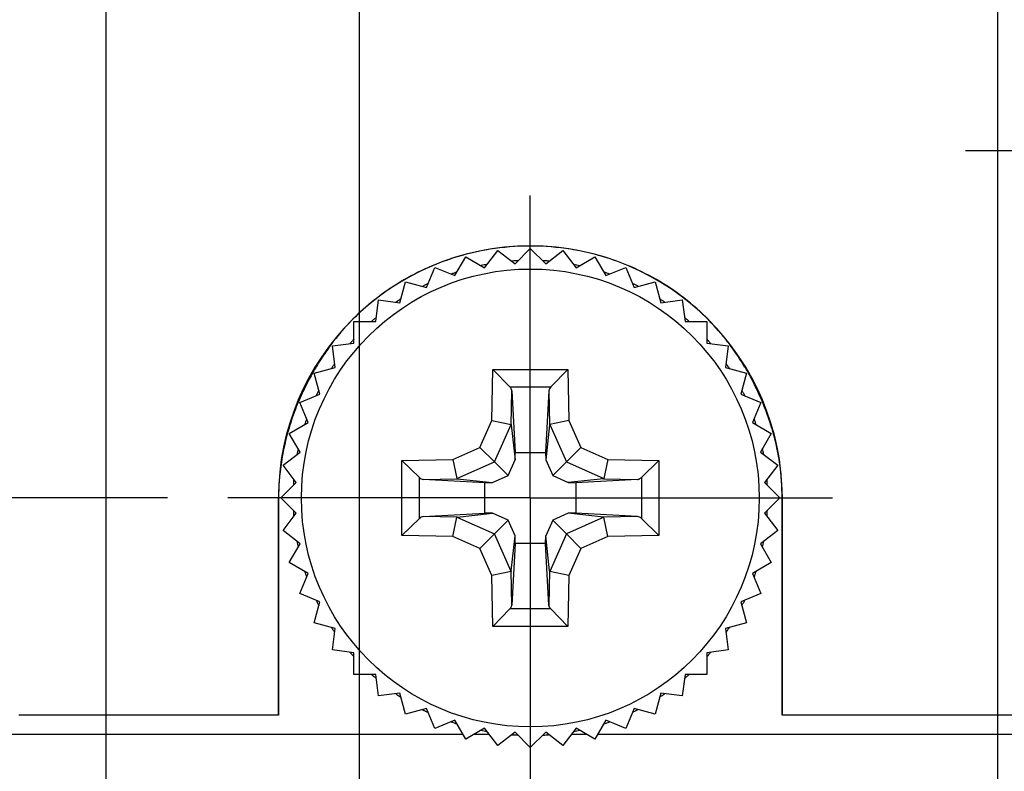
# Model space of a CAD drawing. Header units: inches. Extents: x 0 to 34, y 0 to 22.
# Tile 4 of 29: x 10.7 to 11.7, y 6 to 6.8. Entities that reach past the tile are written whole.
import ezdxf

# ---------------------------------------------------------------- set-up
doc = ezdxf.new("R2010")
doc.units = ezdxf.units.IN
doc.header["$LTSCALE"] = 1.87
doc.header["$MEASUREMENT"] = 0
doc.linetypes.add('CENTER', pattern=[0.6, 0.375, -0.075, 0.075, -0.075])
doc.layers.get('0').update_dxf_attribs({"linetype": 'CONTINUOUS'})
doc.layers.add('02___PRT_ALL_AXES', color=7, linetype='CONTINUOUS')
doc.layers.add('DIMENSIONS', color=7, linetype='CONTINUOUS')
doc.styles.get("Standard").update_dxf_attribs({"font": 'txt', "width": 0.8})
doc.dimstyles.new('DIMSTYLE_2', dxfattribs={"dimtxt": 0.125, "dimasz": 0.18, "dimexe": 0.18, "dimexo": 0.0625, "dimgap": 0.09, "dimtad": 0, "dimtih": 1, "dimtoh": 1, "dimdec": 3, "dimlfac": 0.5, "dimzin": 4, "dimdsep": 46, "dimtxsty": 'STANDARD', "dimblk": '_FILLED', "dimblk1": '_FILLED', "dimblk2": '_FILLED', "dimcen": 0.09, "dimadec": 0, "dimazin": 0, "dimtp": 0.01, "dimtm": 0.01, "dimtfac": 1, "dimtdec": 3, "dimtofl": 0, "dimtmove": 0, "dimatfit": 3, "dimldrblk": '_FILLED', "dimfxl": 1, "dimtolj": 1, "dimtzin": 4, "dimarcsym": 0})

# ---------------------------------------------------------------- blocks, each defined once
blk = doc.blocks.new('*D4')
at = {"layer": 'DIMENSIONS', "color": 2, "linetype": 'CONTINUOUS'}
blk.add_line((12.245, 16.1842), (12.8667, 16.1842), dxfattribs=at)
at = {"layer": 'DIMENSIONS', "color": 2, "linetype": 'CONTINUOUS', "insert": (12.9292, 16.2467), "char_height": 0.125, "width": 1.425, "attachment_point": 1, "line_spacing_factor": 0.9}
blk.add_mtext('4.942{\\Ftxt.shx;\\W1.000000;\\H0.125000; }[125.53]', dxfattribs=at)
blk = doc.blocks.new('_FILLED')
at = {"color": 0, "linetype": 'BYBLOCK'}
blk.add_solid([(0, 0), (-1, 0.1736), (-1, -0.1736)], dxfattribs=at)
blk = doc.blocks.new('*D6')
at = {"layer": 'DIMENSIONS', "color": 2, "linetype": 'CONTINUOUS'}
blk.add_line((10.8167, 6.3002), (9.83, 6.3002), dxfattribs=at)
at = {"layer": 'DIMENSIONS', "color": 2, "linetype": 'CONTINUOUS', "insert": (9.7675, 6.3627), "char_height": 0.125, "width": 0.825, "attachment_point": 3, "line_spacing_factor": 0.9}
blk.add_mtext('.000{\\Ftxt.shx;\\W1.000000;\\H0.125000; }[0]', dxfattribs=at)
blk = doc.blocks.new('*D16')
at = {"layer": 'DIMENSIONS', "color": 2, "linetype": 'CONTINUOUS'}
blk.add_line((10.6032, 5.9937), (10.6032, 5.3553), dxfattribs=at)
at = {"layer": 'DIMENSIONS', "color": 2, "linetype": 'CONTINUOUS', "insert": (10.5407, 5.2928), "char_height": 0.125, "width": 1.225, "attachment_point": 3, "rotation": 90, "line_spacing_factor": 0.9}
blk.add_mtext('-.294{\\Ftxt.shx;\\W1.000000;\\H0.125000; }[7.47]', dxfattribs=at)
blk = doc.blocks.new('*D17')
at = {"layer": 'DIMENSIONS', "color": 2, "linetype": 'CONTINUOUS'}
for p, q in [((10.7532, 7.5497), (10.7532, 5.6823)), ((10.7532, 5.6823), (10.8213, 5.5025)), ((10.8213, 5.5025), (10.8213, 5.3553))]:
    blk.add_line(p, q, dxfattribs=at)
at = {"layer": 'DIMENSIONS', "color": 2, "linetype": 'CONTINUOUS', "insert": (10.7588, 5.2928), "char_height": 0.125, "width": 1.225, "attachment_point": 3, "rotation": 90, "line_spacing_factor": 0.9}
blk.add_mtext('-.219{\\Ftxt.shx;\\W1.000000;\\H0.125000; }[5.56]', dxfattribs=at)
blk = doc.blocks.new('*D18')
at = {"layer": 'DIMENSIONS', "color": 2, "linetype": 'CONTINUOUS'}
blk.add_line((11.6732, 7.5797), (11.6732, 5.3553), dxfattribs=at)
at = {"layer": 'DIMENSIONS', "color": 2, "linetype": 'CONTINUOUS', "insert": (11.6107, 5.2928), "char_height": 0.125, "width": 1.125, "attachment_point": 3, "rotation": 90, "line_spacing_factor": 0.9}
blk.add_mtext('.241{\\Ftxt.shx;\\W1.000000;\\H0.125000; }[6.12]', dxfattribs=at)
blk = doc.blocks.new('*D19')
at = {"layer": 'DIMENSIONS', "color": 2, "linetype": 'CONTINUOUS'}
blk.add_line((11.8952, 6.3407), (11.8952, 5.3553), dxfattribs=at)
at = {"layer": 'DIMENSIONS', "color": 2, "linetype": 'CONTINUOUS', "insert": (11.8327, 5.2928), "char_height": 0.125, "width": 1.125, "attachment_point": 3, "rotation": 90, "line_spacing_factor": 0.9}
blk.add_mtext('.352{\\Ftxt.shx;\\W1.000000;\\H0.125000; }[8.94]', dxfattribs=at)
blk = doc.blocks.new('*D20')
at = {"layer": 'DIMENSIONS', "color": 2, "linetype": 'CONTINUOUS'}
blk.add_line((10.6947, 7.6422), (9.83, 7.6422), dxfattribs=at)
at = {"layer": 'DIMENSIONS', "color": 2, "linetype": 'CONTINUOUS', "insert": (9.7675, 7.7047), "char_height": 0.125, "width": 1.225, "attachment_point": 3, "line_spacing_factor": 0.9}
blk.add_mtext('.671{\\Ftxt.shx;\\W1.000000;\\H0.125000; }[17.04]', dxfattribs=at)
blk = doc.blocks.new('*D21')
at = {"layer": 'DIMENSIONS', "color": 2, "linetype": 'CONTINUOUS'}
blk.add_line((10.6947, 14.5962), (9.83, 14.5962), dxfattribs=at)
at = {"layer": 'DIMENSIONS', "color": 2, "linetype": 'CONTINUOUS', "insert": (9.7675, 14.6587), "char_height": 0.125, "width": 1.425, "attachment_point": 3, "line_spacing_factor": 0.9}
blk.add_mtext('4.148{\\Ftxt.shx;\\W1.000000;\\H0.125000; }[105.36]', dxfattribs=at)
blk = doc.blocks.new('*D29')
at = {"layer": 'DIMENSIONS', "color": 2, "linetype": 'CONTINUOUS'}
blk.add_line((10.9283, 8.0202), (9.83, 8.0202), dxfattribs=at)
at = {"layer": 'DIMENSIONS', "color": 2, "linetype": 'CONTINUOUS', "insert": (9.7675, 8.0827), "char_height": 0.125, "width": 2.025, "attachment_point": 3, "line_spacing_factor": 0.9}
blk.add_mtext('PIN 1-A .860{\\Ftxt.shx;\\W1.000000;\\H0.125000; }[21.84]', dxfattribs=at)
blk = doc.blocks.new('*D30')
at = {"layer": 'DIMENSIONS', "color": 2, "linetype": 'CONTINUOUS'}
blk.add_line((11.0144, 7.931), (11.0144, 5.3553), dxfattribs=at)
at = {"layer": 'DIMENSIONS', "color": 2, "linetype": 'CONTINUOUS', "insert": (10.9519, 5.2928), "char_height": 0.125, "width": 1.925, "attachment_point": 3, "rotation": 90, "line_spacing_factor": 0.9}
blk.add_mtext('PIN 1-A .088{\\Ftxt.shx;\\W1.000000;\\H0.125000; }[2.25]', dxfattribs=at)

msp = doc.modelspace()

# ---------------------------------------------------------------- linework, layer by layer
at = {"color": 7, "linetype": 'CONTINUOUS'}
for p, q in [((11.144, 6.5378), (11.1576, 6.5555)), ((11.1576, 6.5555), (11.1754, 6.5419)), ((11.1754, 6.5419), (11.1912, 6.5577)), ((11.1912, 6.5577), (11.2071, 6.5419)), ((11.2071, 6.5419), (11.2249, 6.5555)), ((11.2249, 6.5555), (11.2385, 6.5378)), ((11.1134, 6.5296), (11.1246, 6.549)), ((11.1246, 6.549), (11.144, 6.5378)), ((11.2385, 6.5378), (11.2579, 6.549)), ((11.2579, 6.549), (11.2691, 6.5296)), ((11.0841, 6.5174), (11.0927, 6.5381)), ((11.0927, 6.5381), (11.1134, 6.5296)), ((11.2691, 6.5296), (11.2898, 6.5381)), ((11.2898, 6.5381), (11.2983, 6.5174)), ((11.0567, 6.5016), (11.0625, 6.5232)), ((11.0625, 6.5232), (11.0841, 6.5174)), ((11.2983, 6.5174), (11.32, 6.5232)), ((11.32, 6.5232), (11.3258, 6.5016)), ((11.0316, 6.4823), (11.0345, 6.5045)), ((11.0345, 6.5045), (11.0567, 6.5016)), ((11.3258, 6.5016), (11.348, 6.5045)), ((11.348, 6.5045), (11.3509, 6.4823)), ((11.0092, 6.4823), (11.0316, 6.4823)), ((11.0092, 6.4599), (11.0092, 6.4823)), ((11.3509, 6.4823), (11.3733, 6.4823)), ((11.3733, 6.4823), (11.3733, 6.4599)), ((10.987, 6.457), (11.0092, 6.4599)), ((10.9899, 6.4348), (10.987, 6.457)), ((11.3733, 6.4599), (11.3955, 6.457)), ((11.3955, 6.457), (11.3926, 6.4348)), ((10.9683, 6.429), (10.9899, 6.4348)), ((11.1515, 6.3803), (11.1525, 6.4327)), ((11.1525, 6.4327), (11.23, 6.4327)), ((11.1525, 6.4327), (11.1702, 6.4148)), ((11.23, 6.4327), (11.2124, 6.4148)), ((11.23, 6.4327), (11.2309, 6.3803)), ((11.3926, 6.4348), (11.4142, 6.429)), ((10.9741, 6.4074), (10.9683, 6.429)), ((11.4142, 6.429), (11.4084, 6.4074)), ((11.1702, 6.4148), (11.2124, 6.4148)), ((10.9534, 6.3988), (10.9741, 6.4074)), ((11.1715, 6.3756), (11.1721, 6.4108)), ((11.1721, 6.4108), (11.1755, 6.3473)), ((11.2104, 6.4108), (11.207, 6.3473)), ((11.2104, 6.4108), (11.211, 6.3756)), ((11.4084, 6.4074), (11.4291, 6.3988)), ((10.9619, 6.3781), (10.9534, 6.3988)), ((11.4291, 6.3988), (11.4206, 6.3781)), ((10.9425, 6.3669), (10.9619, 6.3781)), ((11.1391, 6.3524), (11.1515, 6.3803)), ((11.1515, 6.3803), (11.1713, 6.376)), ((11.1541, 6.3374), (11.1713, 6.376)), ((11.1713, 6.376), (11.1715, 6.3756)), ((11.1715, 6.3756), (11.1754, 6.3394)), ((11.211, 6.3756), (11.2071, 6.3394)), ((11.211, 6.3756), (11.2112, 6.376)), ((11.2309, 6.3803), (11.2112, 6.376)), ((11.2112, 6.376), (11.2284, 6.3374)), ((11.2309, 6.3803), (11.2434, 6.3524)), ((11.4206, 6.3781), (11.4399, 6.3669)), ((10.9537, 6.3475), (10.9425, 6.3669)), ((11.4399, 6.3669), (11.4288, 6.3475)), ((11.1112, 6.3399), (11.1391, 6.3524)), ((11.1391, 6.3524), (11.1541, 6.3374)), ((11.2434, 6.3524), (11.2284, 6.3374)), ((11.2434, 6.3524), (11.2713, 6.3399)), ((10.936, 6.3339), (10.9537, 6.3475)), ((11.1754, 6.3394), (11.1755, 6.3473)), ((11.1755, 6.3473), (11.207, 6.3473)), ((11.207, 6.3473), (11.2071, 6.3394)), ((11.4288, 6.3475), (11.4465, 6.3339)), ((10.9496, 6.3161), (10.936, 6.3339)), ((11.0587, 6.339), (11.1112, 6.3399)), ((11.0587, 6.2615), (11.0587, 6.339)), ((11.0587, 6.339), (11.0767, 6.3214)), ((11.1112, 6.3399), (11.1155, 6.3202)), ((11.1155, 6.3202), (11.1541, 6.3374)), ((11.1541, 6.3374), (11.1682, 6.3233)), ((11.1682, 6.3233), (11.1754, 6.3394)), ((11.2071, 6.3394), (11.2143, 6.3233)), ((11.2284, 6.3374), (11.2143, 6.3233)), ((11.2284, 6.3374), (11.267, 6.3202)), ((11.2713, 6.3399), (11.267, 6.3202)), ((11.2713, 6.3399), (11.3237, 6.339)), ((11.3237, 6.339), (11.3058, 6.3213)), ((11.3237, 6.339), (11.3237, 6.2615)), ((11.4465, 6.3339), (11.4329, 6.3161)), ((11.0767, 6.2791), (11.0767, 6.3214)), ((11.1158, 6.32), (11.1155, 6.3202)), ((11.1521, 6.3161), (11.1682, 6.3233)), ((11.2143, 6.3233), (11.2304, 6.3161)), ((11.267, 6.3202), (11.2666, 6.32)), ((11.3058, 6.3213), (11.3058, 6.2791)), ((10.9338, 6.3002), (10.9496, 6.3161)), ((11.0807, 6.3194), (11.1158, 6.32)), ((11.1442, 6.316), (11.0807, 6.3194)), ((11.1158, 6.32), (11.1521, 6.3161)), ((11.1442, 6.316), (11.1521, 6.3161)), ((11.1442, 6.2845), (11.1442, 6.316)), ((11.2666, 6.32), (11.2304, 6.3161)), ((11.2304, 6.3161), (11.2383, 6.316)), ((11.3018, 6.3194), (11.2383, 6.316)), ((11.2383, 6.316), (11.2383, 6.2845)), ((11.2666, 6.32), (11.3018, 6.3194)), ((11.4329, 6.3161), (11.4487, 6.3002)), ((10.9496, 6.2844), (10.9338, 6.3002)), ((11.4487, 6.3002), (11.4329, 6.2844)), ((10.936, 6.2666), (10.9496, 6.2844)), ((11.0807, 6.2811), (11.1442, 6.2845)), ((11.1158, 6.2805), (11.0807, 6.2811)), ((11.1112, 6.2605), (11.1155, 6.2803)), ((11.1155, 6.2803), (11.1158, 6.2805)), ((11.1155, 6.2803), (11.1541, 6.2631)), ((11.1158, 6.2805), (11.1521, 6.2844)), ((11.1521, 6.2844), (11.1442, 6.2845)), ((11.1682, 6.2772), (11.1521, 6.2844)), ((11.2304, 6.2844), (11.2143, 6.2772)), ((11.267, 6.2803), (11.2284, 6.2631)), ((11.2383, 6.2845), (11.2304, 6.2844)), ((11.2666, 6.2805), (11.2304, 6.2844)), ((11.3018, 6.2811), (11.2383, 6.2845)), ((11.3018, 6.2811), (11.2666, 6.2805)), ((11.2666, 6.2805), (11.267, 6.2803)), ((11.2713, 6.2605), (11.267, 6.2803)), ((11.4329, 6.2844), (11.4465, 6.2666)), ((11.0587, 6.2615), (11.0767, 6.2791)), ((11.1541, 6.2631), (11.1682, 6.2772)), ((11.1754, 6.2611), (11.1682, 6.2772)), ((11.2143, 6.2772), (11.2071, 6.2611)), ((11.2284, 6.2631), (11.2143, 6.2772)), ((11.3237, 6.2615), (11.3058, 6.2791)), ((10.9537, 6.253), (10.936, 6.2666)), ((11.1112, 6.2605), (11.0587, 6.2615)), ((11.1391, 6.2481), (11.1112, 6.2605)), ((11.1391, 6.2481), (11.1541, 6.2631)), ((11.1713, 6.2245), (11.1541, 6.2631)), ((11.1715, 6.2249), (11.1754, 6.2611)), ((11.1755, 6.2532), (11.1754, 6.2611)), ((11.207, 6.2532), (11.2071, 6.2611)), ((11.211, 6.2249), (11.2071, 6.2611)), ((11.2284, 6.2631), (11.2112, 6.2245)), ((11.2434, 6.2481), (11.2284, 6.2631)), ((11.2713, 6.2605), (11.2434, 6.2481)), ((11.3237, 6.2615), (11.2713, 6.2605)), ((11.4465, 6.2666), (11.4288, 6.253)), ((10.9425, 6.2336), (10.9537, 6.253)), ((11.1755, 6.2532), (11.1721, 6.1897)), ((11.207, 6.2532), (11.1755, 6.2532)), ((11.2104, 6.1897), (11.207, 6.2532)), ((11.4288, 6.253), (11.4399, 6.2336)), ((11.1515, 6.2202), (11.1391, 6.2481)), ((11.2434, 6.2481), (11.2309, 6.2202)), ((10.9619, 6.2224), (10.9425, 6.2336)), ((11.4399, 6.2336), (11.4206, 6.2224)), ((10.9534, 6.2017), (10.9619, 6.2224)), ((11.1713, 6.2245), (11.1515, 6.2202)), ((11.1525, 6.1677), (11.1515, 6.2202)), ((11.1715, 6.2249), (11.1713, 6.2245)), ((11.1721, 6.1897), (11.1715, 6.2249)), ((11.211, 6.2249), (11.2104, 6.1897)), ((11.2112, 6.2245), (11.211, 6.2249)), ((11.2309, 6.2202), (11.2112, 6.2245)), ((11.2309, 6.2202), (11.23, 6.1677)), ((11.4206, 6.2224), (11.4291, 6.2017)), ((10.9741, 6.1931), (10.9534, 6.2017)), ((11.4291, 6.2017), (11.4084, 6.1931)), ((10.9683, 6.1715), (10.9741, 6.1931)), ((11.4084, 6.1931), (11.4142, 6.1715)), ((11.1701, 6.1857), (11.1525, 6.1677)), ((11.2124, 6.1858), (11.1702, 6.1857)), ((11.23, 6.1677), (11.2123, 6.1857)), ((10.9899, 6.1657), (10.9683, 6.1715)), ((11.23, 6.1677), (11.1525, 6.1677)), ((11.4142, 6.1715), (11.3926, 6.1657)), ((10.987, 6.1435), (10.9899, 6.1657)), ((11.3926, 6.1657), (11.3955, 6.1435)), ((11.0092, 6.1406), (10.987, 6.1435)), ((11.0092, 6.1182), (11.0092, 6.1406)), ((11.3955, 6.1435), (11.3733, 6.1406)), ((11.3733, 6.1406), (11.3733, 6.1182)), ((11.0316, 6.1182), (11.0092, 6.1182)), ((11.0345, 6.096), (11.0316, 6.1182)), ((11.3509, 6.1182), (11.348, 6.096)), ((11.3733, 6.1182), (11.3509, 6.1182)), ((11.0567, 6.0989), (11.0345, 6.096)), ((11.0625, 6.0773), (11.0567, 6.0989)), ((11.3258, 6.0989), (11.32, 6.0773)), ((11.348, 6.096), (11.3258, 6.0989)), ((10.9312, 6.0762), (10.6632, 6.0762)), ((11.0841, 6.0831), (11.0625, 6.0773)), ((11.0927, 6.0624), (11.0841, 6.0831)), ((11.2983, 6.0831), (11.2898, 6.0624)), ((11.32, 6.0773), (11.2983, 6.0831)), ((12.1192, 6.0762), (11.4512, 6.0762)), ((11.1134, 6.0709), (11.0927, 6.0624)), ((11.1246, 6.0515), (11.1134, 6.0709)), ((11.2691, 6.0709), (11.2579, 6.0515)), ((11.2898, 6.0624), (11.2691, 6.0709)), ((11.1219, 6.0562), (10.6032, 6.0562)), ((11.144, 6.0627), (11.1246, 6.0515)), ((11.149, 6.0562), (11.1328, 6.0562)), ((11.1576, 6.045), (11.144, 6.0627)), ((11.1754, 6.0586), (11.1576, 6.045)), ((11.1912, 6.0428), (11.1754, 6.0586)), ((11.2071, 6.0586), (11.1912, 6.0428)), ((11.2249, 6.045), (11.2071, 6.0586)), ((11.2385, 6.0627), (11.2249, 6.045)), ((11.2497, 6.0562), (11.2335, 6.0562)), ((11.2579, 6.0515), (11.2385, 6.0627)), ((12.1792, 6.0562), (11.2606, 6.0562))]:
    msp.add_line(p, q, dxfattribs=at)
at = {"color": 40, "linetype": 'CONTINUOUS'}
for p, q in [((10.9313, 6.3001), (10.9313, 6.0762)), ((11.4513, 6.0762), (11.4513, 6.3001)), ((10.9313, 6.0762), (10.9312, 6.0762))]:
    msp.add_line(p, q, dxfattribs=at)
at = {"color": 7, "linetype": 'CONTINUOUS'}
msp.add_circle((11.1912, 6.3002), 0.2362, dxfattribs=at)
at = {"color": 40, "linetype": 'CONTINUOUS'}
for centre, radius, start, end in [((11.1921, 6.2959), 0.2643, 99.191, 104.6214), ((11.1914, 6.3005), 0.2596, 90.2613, 99.2093), ((11.1913, 6.3054), 0.2547, 89.7911, 90.2348), ((11.1912, 6.3005), 0.2596, 80.7906, 89.7643), ((11.1905, 6.2959), 0.2643, 75.357, 80.809), ((11.1919, 6.2965), 0.2637, 105.9411, 112.7103), ((11.1922, 6.2954), 0.2648, 105.2279, 105.9467), ((11.1922, 6.2954), 0.2648, 104.6193, 105.2279), ((11.1904, 6.2954), 0.2648, 74.8324, 75.3592), ((11.1904, 6.2954), 0.2648, 74.0533, 74.8324), ((11.1907, 6.2964), 0.2638, 67.7158, 74.058), ((11.1899, 6.3012), 0.2585, 112.7041, 119.8483), ((11.1922, 6.3002), 0.2597, 60.1863, 67.7108), ((11.1864, 6.3073), 0.2515, 119.8419, 128.4675), ((11.196, 6.307), 0.2519, 52.4351, 60.1728), ((11.1827, 6.3119), 0.2456, 128.478, 135.3074), ((11.1997, 6.3118), 0.2459, 44.4119, 52.4328), ((11.1893, 6.3059), 0.2546, 135.8314, 143.2518), ((11.1815, 6.3132), 0.2438, 135.317, 135.7811), ((11.1942, 6.3067), 0.2533, 37.5179, 44.3554), ((11.1999, 6.2977), 0.2679, 143.2156, 146.9454), ((11.1866, 6.3007), 0.263, 36.8058, 37.557), ((11.1809, 6.2965), 0.27, 30.8672, 36.7842), ((11.2044, 6.2948), 0.2733, 146.939, 148.9938), ((11.2065, 6.2936), 0.2757, 148.9926, 150.3788), ((11.1761, 6.2935), 0.2758, 29.6314, 30.8854), ((11.209, 6.2921), 0.2786, 152.0384, 153.9069), ((11.2079, 6.2927), 0.2773, 150.3789, 152.0385), ((11.1748, 6.2928), 0.2773, 28.1614, 29.6313), ((11.1736, 6.2922), 0.2786, 26.1016, 28.1612), ((11.2096, 6.2919), 0.2792, 153.9065, 155.3533), ((11.173, 6.2919), 0.2792, 24.6467, 26.1022), ((11.2095, 6.2919), 0.2791, 155.353, 157.4645), ((11.1731, 6.2919), 0.2791, 22.6612, 24.647), ((11.2085, 6.2923), 0.2781, 157.4641, 159.5817), ((11.1745, 6.2925), 0.2776, 19.1921, 22.6636), ((11.2059, 6.2933), 0.2753, 160.8177, 161.7128), ((11.2071, 6.2929), 0.2766, 159.5822, 160.8175), ((11.1767, 6.2933), 0.2753, 18.2872, 19.189), ((11.2022, 6.2944), 0.2714, 162.9988, 164.4129), ((11.2044, 6.2938), 0.2737, 161.7124, 162.9991), ((11.1784, 6.2938), 0.2735, 16.7962, 18.2879), ((11.1806, 6.2945), 0.2712, 15.5921, 16.7959), ((11.1932, 6.2967), 0.2621, 165.5551, 170.4738), ((11.1998, 6.2951), 0.269, 164.4132, 165.5722), ((11.1826, 6.295), 0.2691, 14.5843, 15.5919), ((11.1892, 6.2967), 0.2623, 9.5274, 14.6027), ((11.1806, 6.2988), 0.2493, 170.4735, 175.1094), ((11.202, 6.2988), 0.2493, 4.8906, 9.5265), ((11.1666, 6.3), 0.2353, 175.1061, 179.9744), ((11.2123, 6.2998), 0.2389, 2.4728, 4.8753), ((11.2196, 6.3001), 0.2317, 0.0066, 2.4732)]:
    msp.add_arc(centre, radius, start, end, dxfattribs=at)
at = {"color": 7, "linetype": 'CONTINUOUS'}
for centre, radius, start, end in [((11.1912, 6.3007), 0.2445, 94.2569, 94.493), ((11.1912, 6.3009), 0.2444, 93.7308, 94.2569), ((11.1912, 6.3011), 0.2441, 93.0308, 93.7309), ((11.1912, 6.2991), 0.2462, 86.2716, 86.964), ((11.1912, 6.2992), 0.2461, 85.6967, 86.2716), ((11.1912, 6.2993), 0.246, 85.5125, 85.6967), ((11.1913, 6.3001), 0.2452, 101.243, 101.9723), ((11.1913, 6.3), 0.2453, 100.5412, 101.243), ((11.1914, 6.3011), 0.2441, 78.7425, 79.4459), ((11.1912, 6.3004), 0.2448, 78.0144, 78.7425), ((11.1912, 6.3003), 0.2449, 108.7558, 109.4592), ((11.1912, 6.3004), 0.2449, 108.0259, 108.7558), ((11.1912, 6.2999), 0.2454, 71.2576, 71.9845), ((11.1913, 6.3003), 0.2449, 70.556, 71.2576), ((11.1912, 6.3002), 0.245, 115.508, 116.9663), ((11.1907, 6.2993), 0.2461, 63.7224, 64.4808), ((11.1906, 6.2991), 0.2463, 63.0296, 63.7225), ((11.1911, 6.3005), 0.2447, 124.1411, 124.4885), ((11.191, 6.3006), 0.2446, 123.0297, 124.1411), ((11.1923, 6.3018), 0.2431, 56.2735, 56.9756), ((11.1928, 6.3025), 0.2423, 55.5034, 56.2735), ((11.191, 6.3006), 0.2446, 131.2428, 131.9776), ((11.1911, 6.3004), 0.2447, 130.5404, 131.2428), ((11.1903, 6.2991), 0.2464, 48.7604, 49.4573), ((11.1904, 6.2992), 0.2463, 48.0366, 48.7604), ((11.1917, 6.2998), 0.2456, 138.0275, 138.7517), ((11.1918, 6.3008), 0.2443, 41.2328, 41.9631), ((11.1916, 6.2999), 0.2455, 138.7517, 139.4545), ((11.1913, 6.3004), 0.2448, 40.5318, 41.2329), ((11.1917, 6.3), 0.2455, 146.2766, 146.9725), ((11.1913, 6.3003), 0.245, 145.5139, 146.2767), ((11.191, 6.3), 0.2453, 33.7438, 34.5045), ((11.1915, 6.3003), 0.2448, 33.047, 33.7438), ((11.1903, 6.3007), 0.2439, 153.7231, 154.4862), ((11.1908, 6.3005), 0.2445, 153.0251, 153.7231), ((11.1906, 6.2999), 0.2457, 26.2644, 26.96), ((11.1905, 6.2999), 0.2459, 25.5065, 26.2645), ((11.1925, 6.2998), 0.2463, 160.5476, 161.9697), ((11.192, 6.3005), 0.2442, 18.7533, 19.4585), ((11.1917, 6.3004), 0.2445, 18.0227, 18.7533), ((11.1895, 6.3006), 0.2432, 168.0356, 168.7668), ((11.191, 6.3002), 0.2453, 11.249, 11.9787), ((11.1903, 6.3005), 0.2441, 168.7668, 169.4709), ((11.1912, 6.3002), 0.245, 10.5466, 11.249), ((11.1918, 6.3002), 0.2455, 176.2551, 176.9499), ((11.1921, 6.3001), 0.2459, 175.6845, 176.2552), ((11.1923, 6.3001), 0.2461, 175.496, 175.6846), ((11.1912, 6.3002), 0.2451, 4.2032, 4.489), ((11.1911, 6.3002), 0.2451, 3.7304, 4.2032), ((11.1911, 6.3002), 0.2451, 3.0323, 3.7304), ((11.1918, 6.3003), 0.2455, 183.0498, 183.7448), ((11.1921, 6.3004), 0.2459, 183.7448, 184.3062), ((11.1923, 6.3004), 0.2461, 184.3061, 184.5037), ((11.1912, 6.3002), 0.2451, 355.5107, 355.7878), ((11.1911, 6.3003), 0.2451, 355.7878, 356.2695), ((11.1911, 6.3003), 0.2451, 356.2695, 356.9674), ((11.1903, 6.3), 0.2441, 190.529, 191.2329), ((11.1895, 6.2999), 0.2432, 191.2329, 191.9653), ((11.191, 6.3003), 0.2453, 348.0221, 348.7507), ((11.1912, 6.3003), 0.245, 348.7507, 349.4532), ((11.1925, 6.3007), 0.2463, 198.0313, 199.4527), ((11.192, 6.3), 0.2442, 340.5419, 341.2461), ((11.1917, 6.3001), 0.2445, 341.2461, 341.9783), ((11.1903, 6.2998), 0.2439, 205.5114, 206.2761), ((11.1908, 6.3), 0.2445, 206.276, 206.9738), ((11.1906, 6.3006), 0.2457, 333.0389, 333.7347), ((11.1905, 6.3006), 0.2459, 333.7347, 334.4912), ((11.1917, 6.3005), 0.2455, 213.0262, 213.7225), ((11.1913, 6.3002), 0.245, 213.7225, 214.4833), ((11.191, 6.3005), 0.2453, 325.4927, 326.2553), ((11.1915, 6.3002), 0.2448, 326.2553, 326.9517), ((11.1916, 6.3006), 0.2455, 220.5459, 221.2475), ((11.1917, 6.3007), 0.2456, 221.2475, 221.974), ((11.1918, 6.2997), 0.2443, 318.0386, 318.7664), ((11.1913, 6.3001), 0.2448, 318.7664, 319.4686), ((11.191, 6.2999), 0.2446, 228.024, 228.7566), ((11.1904, 6.3013), 0.2463, 311.239, 311.9651), ((11.1911, 6.3001), 0.2447, 228.7566, 229.4595), ((11.1903, 6.3014), 0.2464, 310.5427, 311.239), ((11.1911, 6.3), 0.2447, 235.5097, 235.807), ((11.191, 6.2999), 0.2446, 235.807, 236.9693), ((11.1927, 6.298), 0.2423, 303.726, 304.2321), ((11.1927, 6.2981), 0.2424, 304.2322, 304.4947), ((11.1923, 6.2987), 0.2431, 303.0234, 303.7259), ((11.1912, 6.3002), 0.245, 243.0328, 244.4902), ((11.1907, 6.3012), 0.2461, 295.5173, 296.277), ((11.1906, 6.3014), 0.2463, 296.277, 296.9696), ((11.1912, 6.3002), 0.2449, 250.5409, 251.2436), ((11.1912, 6.3001), 0.2449, 251.2436, 251.9755), ((11.1912, 6.3006), 0.2454, 288.0168, 288.7418), ((11.1913, 6.3001), 0.2449, 288.7418, 289.4441), ((11.1913, 6.3004), 0.2452, 258.0291, 258.7564), ((11.1913, 6.3005), 0.2453, 258.7564, 259.459), ((11.1912, 6.2998), 0.2446, 265.5051, 265.6902), ((11.1912, 6.2997), 0.2444, 265.6901, 266.2685), ((11.1912, 6.3013), 0.2461, 273.7278, 274.2507), ((11.1912, 6.3013), 0.246, 274.2507, 274.4856), ((11.1914, 6.2994), 0.2441, 280.5542, 281.2569), ((11.1912, 6.3001), 0.2448, 281.2569, 281.987), ((11.1912, 6.2994), 0.2441, 266.2685, 266.9683), ((11.1912, 6.3014), 0.2462, 273.0351, 273.7278)]:
    msp.add_arc(centre, radius, start, end, dxfattribs=at)
msp.add_ellipse((11.081, 6.2611), major_axis=(-0.0001, 0.02), ratio=0.487612, start_param=0.023739, end_param=0.442618, dxfattribs=at)
for points, knots in [([(11.1721, 6.4108), (11.172, 6.4112), (11.1719, 6.4119), (11.1715, 6.4129), (11.1709, 6.4138), (11.1705, 6.4145), (11.1702, 6.4148)], [0, 0, 0, 0, 0.229991, 0.471038, 0.726338, 1, 1, 1, 1]), ([(11.2124, 6.4148), (11.2118, 6.4142), (11.2109, 6.413), (11.2105, 6.4115), (11.2104, 6.4108)], [0, 0, 0, 0, 0.533893, 1, 1, 1, 1]), ([(11.0767, 6.3214), (11.0773, 6.3208), (11.0785, 6.3199), (11.08, 6.3195), (11.0807, 6.3194)], [0, 0, 0, 0, 0.533893, 1, 1, 1, 1]), ([(11.3018, 6.3194), (11.3022, 6.3194), (11.3029, 6.3195), (11.3039, 6.32), (11.3048, 6.3205), (11.3055, 6.321), (11.3058, 6.3213)], [0, 0, 0, 0, 0.229991, 0.471038, 0.726338, 1, 1, 1, 1]), ([(11.3058, 6.2791), (11.3052, 6.2797), (11.304, 6.2806), (11.3025, 6.281), (11.3018, 6.2811)], [0, 0, 0, 0, 0.533893, 1, 1, 1, 1]), ([(11.1702, 6.1857), (11.1705, 6.186), (11.1709, 6.1866), (11.1715, 6.1876), (11.1719, 6.1886), (11.172, 6.1893), (11.1721, 6.1897)], [0, 0, 0, 0, 0.273672, 0.52896, 0.77001, 1, 1, 1, 1]), ([(11.2124, 6.1858), (11.2119, 6.1863), (11.2109, 6.1875), (11.2105, 6.189), (11.2104, 6.1897)], [0, 0, 0, 0, 0.535971, 1, 1, 1, 1])]:
    msp.add_open_spline(points, degree=3, knots=knots, dxfattribs=at)
at = {"layer": '02___PRT_ALL_AXES', "color": 7, "linetype": 'CENTER'}
for p, q in [((11.8952, 6.6582), (11.6402, 6.6582)), ((11.1912, 6.3002), (11.1912, 6.6122)), ((11.1912, 6.3002), (10.8792, 6.3002)), ((11.1912, 6.3002), (11.5032, 6.3002)), ((11.1912, 6.3002), (11.1912, 5.9882))]:
    msp.add_line(p, q, dxfattribs=at)
at = {"layer": '02___PRT_ALL_AXES', "color": 7, "linetype": 'CONTINUOUS'}
for p, q in [((10.9312, 6.0762), (10.9312, 6.3002)), ((11.4512, 6.0762), (11.4512, 6.3002))]:
    msp.add_line(p, q, dxfattribs=at)
msp.add_arc((11.1912, 6.3002), 0.26, 0, 180, dxfattribs=at)

# ---------------------------------------------------------------- dimensions: what is measured, and where the dimension line sits
at = {"layer": 'DIMENSIONS', "color": 2, "linetype": 'CONTINUOUS'}
for feature_location, offset, dtype, origin, picture, middle in [((12.245, 16.1842), (0.6217, 0), 0, (10.8792, 6.3002), '*D4', (13.6417, 16.1842)), ((10.6947, 14.5962), (-0.8647, 0), 0, (10.7572, 6.3002), '*D21', (8.755, 14.5962)), ((10.6947, 7.6422), (-0.8647, 0), 0, (10.7572, 6.3002), '*D20', (8.905, 7.6422)), ((11.6732, 7.5797), (0, -2.2245), 1, (11.1912, 7.6422), '*D18', (11.7853, 4.5068)), ((11.8952, 6.3407), (0, -0.9855), 1, (11.1912, 6.4032), '*D19', (12.0073, 4.5068)), ((10.8167432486, 6.300247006), (-0.9867050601, 0), 0, (10.8792432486, 6.300247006), '*D6', (9.1050381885, 6.300247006))]:
    dim = msp.add_ordinate_dim(feature_location=feature_location, offset=offset, dtype=dtype, origin=origin, dimstyle='DIMSTYLE_2', dxfattribs=at)
    dim.commit()
    dim.dimension.update_dxf_attribs({"geometry": picture, "text_midpoint": middle})
for feature_location, offset, dtype, origin, text, picture, middle in [((10.9283, 8.0202), (-1.0982, 0), 0, (10.9908, 6.3002), 'PIN 1-A <>', '*D29', (8.305, 8.0202)), ((11.0144, 7.931), (0, -2.5757), 1, (11.1912, 7.9935), 'PIN 1-A <>', '*D30', (11.216, 3.928)), ((10.7532, 7.5497), (0.0681, -2.1945), 0, (11.1912, 7.6122), '-<>', '*D17', (10.9333, 4.5068)), ((10.6032, 5.9937), (0, -0.6385), 1, (11.1912, 6.0562), '-<>', '*D16', (10.7153, 4.5068))]:
    dim = msp.add_ordinate_dim(feature_location=feature_location, offset=offset, dtype=dtype, origin=origin, text=text, dimstyle='DIMSTYLE_2', dxfattribs=at)
    dim.commit()
    dim.dimension.update_dxf_attribs({"geometry": picture, "text_midpoint": middle})

doc.saveas('drawing.dxf')
